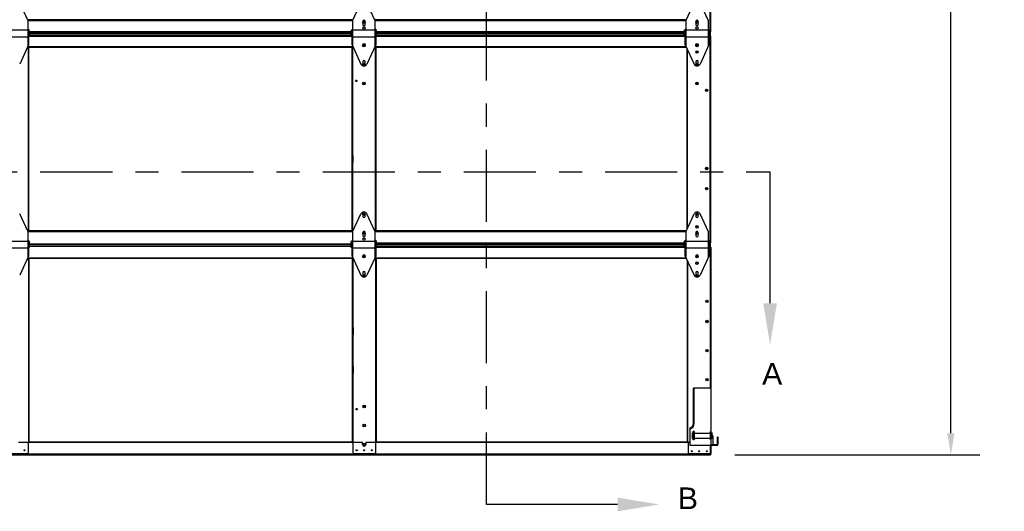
# Model space of a CAD drawing. Header units: inches. Extents: x 168.8 to 189.1, y 234.4 to 247.7.
# Tile 5 of 7: x 180.6 to 184.8, y 240.2 to 242.3. Entities that reach past the tile are written whole.
import ezdxf
from ezdxf import colors
from ezdxf.entities.mleader import LeaderData, LeaderLine
from ezdxf.math import Vec2, Vec3

# ---------------------------------------------------------------- set-up
doc = ezdxf.new("R2010")
doc.units = ezdxf.units.IN
doc.header["$LTSCALE"] = 0.25
doc.header["$MEASUREMENT"] = 0
doc.linetypes.add('CENTER', pattern=[2, 1.25, -0.25, 0.25, -0.25])
doc.linetypes.add('CENTERX2', pattern=[0.8, 0.5, -0.1, 0.1, -0.1])
for name, color, linetype in [('406', 7, 'Continuous'), ('ANNOTATIONS', 1, 'Continuous'), ('SECTION CUTS', 6, 'CENTER')]:
    doc.layers.add(name, color=color, linetype=linetype)
doc.styles.add('ARIAL', font='arial.ttf', dxfattribs={"height": 0.09375})
doc.styles.get("Standard").update_dxf_attribs({"font": 'romans.shx'})
doc.dimstyles.new('STANDARD$0', dxfattribs={"dimtxt": 0.09375, "dimasz": 0.09375, "dimexe": 0.03125, "dimexo": 0.046875, "dimgap": 0.09, "dimtad": 0, "dimtih": 1, "dimtoh": 1, "dimdec": 4, "dimzin": 0, "dimdsep": 46, "dimtxsty": 'ARIAL', "dimcen": 0.09, "dimadec": 0, "dimazin": 0, "dimtfac": 1, "dimtdec": 4, "dimtofl": 0, "dimtmove": 0, "dimatfit": 1, "dimfxl": 1, "dimtolj": 1, "dimtzin": 0, "dimarcsym": 0})

# ---------------------------------------------------------------- blocks, each defined once
blk = doc.blocks.new('*D1')
at = {"layer": 'ANNOTATIONS', "color": 0, "lineweight": -2, "transparency": 16777216}
for p, q in [((183.6789, 244.99), (184.7421, 244.99)), ((184.6171, 244.8962), (184.6171, 242.9196)), ((184.6171, 240.5081), (184.6171, 242.4847)), ((183.6802, 240.4144), (184.7421, 240.4144))]:
    blk.add_line(p, q, dxfattribs=at)
at = {"layer": 'ANNOTATIONS', "color": 0, "transparency": 16777216}
for points in [[(184.6015, 244.8962), (184.6327, 244.8962), (184.6171, 244.99)], [(184.6015, 240.5081), (184.6327, 240.5081), (184.6171, 240.4144)]]:
    blk.add_solid(points, dxfattribs=at)
at = {"layer": 'defpoints', "color": 0, "transparency": 16777216}
for p in [(183.5726, 244.99), (183.574, 240.4144), (184.6171, 240.4144)]:
    blk.add_point(p, dxfattribs=at)
at = {"layer": 'ANNOTATIONS', "color": 0, "transparency": 16777216, "insert": (184.6171, 242.7022), "char_height": 0.09375, "attachment_point": 5, "style": 'ARIAL'}
blk.add_mtext('\\A1;DOOR\\PHEIGHT', dxfattribs=at)

msp = doc.modelspace()

# ---------------------------------------------------------------- linework, layer by layer
at = {"layer": '406', "linetype": 'Continuous'}
for p, q in [((183.57369, 242.24812), (183.57369, 243.14476)), ((183.57625, 242.24812), (183.57625, 243.14476)), ((182.02287, 242.29996), (180.61337, 242.29996)), ((180.61337, 242.29759), (182.02287, 242.29759)), ((183.4691, 242.29996), (182.11949, 242.29996)), ((182.11949, 242.29759), (183.46833, 242.29759)), ((180.62015, 242.24871), (182.01609, 242.24871)), ((182.12627, 242.24871), (183.46103, 242.24871)), ((183.57625, 242.24812), (183.57369, 242.24812)), ((180.61285, 242.2446), (182.01609, 242.2446)), ((180.61633, 242.22905), (182.01991, 242.22905)), ((180.62015, 242.24232), (182.01609, 242.24232)), ((180.62015, 242.23515), (182.01609, 242.23515)), ((180.62015, 242.23316), (182.01609, 242.23316)), ((182.12245, 242.22905), (183.46485, 242.22905)), ((182.12627, 242.2446), (183.46103, 242.2446)), ((182.12627, 242.24232), (183.46103, 242.24232)), ((182.12627, 242.23515), (183.46103, 242.23515)), ((182.12627, 242.23316), (183.46103, 242.23316)), ((183.57121, 242.2446), (183.5726, 242.2446)), ((183.57121, 242.24232), (183.5726, 242.24232)), ((183.57121, 242.23515), (183.5726, 242.23515)), ((183.57121, 242.23316), (183.5726, 242.23316)), ((183.57625, 242.22964), (183.57121, 242.22964)), ((183.5726, 242.2446), (183.5726, 242.22964)), ((183.57369, 241.333), (183.57369, 242.22964)), ((183.57625, 241.333), (183.57625, 242.22964)), ((180.61337, 242.18474), (180.61337, 242.17707)), ((180.61337, 242.18386), (182.02287, 242.18386)), ((180.61337, 242.18149), (182.02287, 242.18149)), ((180.61337, 242.17707), (180.61675, 242.17707)), ((180.61419, 242.17707), (180.61419, 241.38557)), ((180.61675, 242.17707), (180.61675, 241.38557)), ((182.02287, 242.17707), (182.01948, 242.17707)), ((182.01948, 242.17707), (182.01948, 241.38557)), ((182.02204, 242.17707), (182.02204, 241.38557)), ((182.02287, 242.17707), (182.02287, 242.18474)), ((182.11949, 242.18474), (182.11949, 242.17707)), ((182.11949, 242.18386), (183.46833, 242.18386)), ((182.11949, 242.18149), (183.46931, 242.18149)), ((182.11949, 242.17707), (182.12288, 242.17707)), ((182.12032, 242.17707), (182.12032, 241.38557)), ((182.12288, 242.17707), (182.12288, 241.38557)), ((183.47286, 241.39298), (183.47286, 242.17381)), ((183.47542, 241.39852), (183.47542, 242.16827)), ((182.02204, 242.05073), (182.01948, 242.05073)), ((182.02076, 242.05073), (182.02076, 242.02023)), ((182.01948, 242.02023), (182.02204, 242.02023)), ((182.0674, 242.02313), (182.07497, 242.02313)), ((182.06822, 242.02126), (182.07415, 242.02126)), ((183.51234, 242.02313), (183.5199, 242.02313)), ((183.51315, 242.02126), (183.51909, 242.02126)), ((183.5726, 241.979), (183.5726, 242.0095)), ((183.57625, 242.0095), (183.57369, 242.0095)), ((183.57497, 242.0095), (183.57497, 241.979)), ((183.57369, 241.979), (183.57625, 241.979)), ((183.5726, 241.89202), (183.5726, 241.92252)), ((183.57625, 241.92252), (183.57369, 241.92252)), ((183.57497, 241.92252), (183.57497, 241.89202)), ((183.57369, 241.89202), (183.57625, 241.89202)), ((183.5726, 241.76607), (183.5726, 241.79657)), ((183.57497, 241.76607), (183.57497, 241.79657)), ((183.57369, 241.76607), (183.57625, 241.76607)), ((182.02076, 241.68135), (182.02076, 241.71185)), ((182.01948, 241.68135), (182.02204, 241.68135)), ((183.5726, 241.64012), (183.5726, 241.67062)), ((183.57625, 241.67062), (183.57369, 241.67062)), ((183.57497, 241.67062), (183.57497, 241.64012)), ((183.57369, 241.64012), (183.57625, 241.64012)), ((183.5726, 241.55314), (183.5726, 241.58364)), ((183.57625, 241.58364), (183.57369, 241.58364)), ((183.57497, 241.58364), (183.57497, 241.55314)), ((182.02204, 241.54242), (182.01948, 241.54242)), ((182.02076, 241.54242), (182.02076, 241.51192)), ((183.57369, 241.55314), (183.57625, 241.55314)), ((182.01948, 241.51192), (182.02204, 241.51192)), ((180.61675, 241.38557), (180.61337, 241.38557)), ((182.02287, 241.38484), (180.61337, 241.38484)), ((180.61337, 241.38247), (182.02287, 241.38247)), ((182.01948, 241.38557), (182.02287, 241.38557)), ((182.12288, 241.38557), (182.11949, 241.38557)), ((183.4691, 241.38484), (182.11949, 241.38484)), ((182.11949, 241.38247), (183.46833, 241.38247)), ((180.62015, 241.32948), (182.01609, 241.32948)), ((180.62015, 241.3272), (182.01609, 241.3272)), ((180.62015, 241.32003), (182.01609, 241.32003)), ((180.62015, 241.31803), (182.01609, 241.31803)), ((182.12245, 241.31393), (182.12457, 241.31393)), ((182.12627, 241.33359), (183.46103, 241.33359)), ((182.12627, 241.32948), (183.46103, 241.32948)), ((182.12627, 241.3272), (183.46103, 241.3272)), ((182.12627, 241.32003), (183.46103, 241.32003)), ((182.12627, 241.31803), (183.46103, 241.31803)), ((182.12627, 241.31393), (183.46103, 241.31393)), ((183.46273, 241.31393), (183.46485, 241.31393)), ((183.57121, 241.32948), (183.57399, 241.32948)), ((183.57121, 241.3272), (183.57399, 241.3272)), ((183.57121, 241.32003), (183.57399, 241.32003)), ((183.57121, 241.31803), (183.57399, 241.31803)), ((183.57625, 241.31451), (183.57121, 241.31451)), ((183.5726, 241.32948), (183.5726, 241.31451)), ((183.57625, 241.333), (183.57369, 241.333)), ((183.57508, 240.70292), (183.57508, 241.31451)), ((183.57764, 240.41788), (183.57764, 241.31451)), ((180.61337, 241.26961), (180.61337, 241.26195)), ((180.61337, 241.26874), (182.02287, 241.26874)), ((180.61337, 241.26637), (182.02287, 241.26637)), ((182.02287, 241.26195), (182.02287, 241.26961)), ((182.11949, 241.26961), (182.11949, 241.26195)), ((182.12088, 241.26874), (183.46833, 241.26874)), ((182.12088, 241.26637), (183.46931, 241.26637)), ((180.61337, 241.26195), (180.61675, 241.26195)), ((180.61558, 241.26195), (180.61558, 240.47044)), ((180.61814, 241.26195), (180.61814, 240.47044)), ((182.02287, 241.26195), (182.01948, 241.26195)), ((182.02087, 241.26195), (182.02087, 240.47044)), ((182.02343, 241.26195), (182.02343, 240.47044)), ((182.11949, 241.26195), (182.12288, 241.26195)), ((182.12171, 241.26195), (182.12171, 240.47044)), ((182.12427, 241.26195), (182.12427, 240.47044)), ((183.47425, 240.47044), (183.47425, 241.25568)), ((183.47681, 240.47044), (183.47681, 241.25014)), ((182.02343, 241.13561), (182.02087, 241.13561)), ((182.02215, 241.13561), (182.02215, 241.10511)), ((182.02087, 241.10511), (182.02343, 241.10511)), ((183.57399, 241.06388), (183.57399, 241.09438)), ((183.57764, 241.09438), (183.57508, 241.09438)), ((183.57636, 241.09438), (183.57636, 241.06388)), ((183.57508, 241.06388), (183.57764, 241.06388)), ((183.57399, 240.9769), (183.57399, 241.0074)), ((183.57764, 241.0074), (183.57508, 241.0074)), ((183.57636, 241.0074), (183.57636, 240.9769)), ((182.02343, 240.96617), (182.02087, 240.96617)), ((182.02215, 240.93567), (182.02215, 240.96617)), ((183.57508, 240.9769), (183.57764, 240.9769)), ((182.02087, 240.93567), (182.02343, 240.93567)), ((183.57399, 240.85095), (183.57399, 240.88145)), ((183.57764, 240.88145), (183.57508, 240.88145)), ((183.57636, 240.85095), (183.57636, 240.88145)), ((183.57508, 240.85095), (183.57764, 240.85095)), ((182.02343, 240.79673), (182.02087, 240.79673)), ((182.02215, 240.76623), (182.02215, 240.79673)), ((182.02087, 240.76623), (182.02343, 240.76623)), ((183.57399, 240.725), (183.57399, 240.7555)), ((183.57764, 240.7555), (183.57508, 240.7555)), ((183.57636, 240.7555), (183.57636, 240.725)), ((183.57508, 240.725), (183.57764, 240.725)), ((182.02343, 240.6273), (182.02087, 240.6273)), ((182.02215, 240.6273), (182.02215, 240.5968)), ((182.06879, 240.62439), (182.07635, 240.62439)), ((182.0696, 240.62625), (182.07554, 240.62625)), ((182.02087, 240.5968), (182.02343, 240.5968)), ((182.0656, 240.46735), (180.57341, 240.46735)), ((180.61814, 240.47044), (180.61475, 240.47044)), ((180.61475, 240.47044), (180.61475, 240.42278)), ((182.02426, 240.46972), (180.61475, 240.46972)), ((182.02087, 240.47044), (182.02426, 240.47044)), ((182.02426, 240.42278), (182.02426, 240.47044)), ((182.0656, 240.45906), (182.0656, 240.46735)), ((182.07954, 240.46735), (182.07954, 240.45906)), ((183.48606, 240.46735), (182.07954, 240.46735)), ((182.12427, 240.47044), (182.12088, 240.47044)), ((182.12088, 240.47044), (182.12088, 240.42278)), ((183.47907, 240.46972), (182.12088, 240.46972)), ((183.47425, 240.47044), (183.47907, 240.47044)), ((183.47907, 240.42278), (183.47907, 240.47044)), ((183.57399, 240.41846), (183.57399, 240.45442)), ((183.57508, 240.41788), (183.57508, 240.45442)), ((179.06503, 240.41846), (183.57399, 240.41846)), ((179.06503, 240.41436), (183.57399, 240.41436)), ((180.60986, 240.41788), (180.52303, 240.41788)), ((182.11598, 240.41788), (182.02916, 240.41788)), ((183.57764, 240.41788), (183.48396, 240.41788)), ((183.57399, 240.41788), (183.57399, 240.41436))]:
    msp.add_line(p, q, dxfattribs=at)
at = {"layer": '406'}
for p, q in [((180.61285, 242.2983), (180.57807, 242.37359)), ((182.02339, 242.2983), (182.05817, 242.37359)), ((182.11897, 242.2983), (182.0842, 242.37359)), ((183.46833, 242.2983), (183.50311, 242.37359)), ((183.56391, 242.2983), (183.52914, 242.37359)), ((180.61285, 242.2983), (180.61285, 242.18361)), ((182.02339, 242.18361), (182.02339, 242.2983)), ((182.06612, 242.29307), (182.06612, 242.2793)), ((182.07625, 242.2793), (182.07625, 242.29307)), ((182.11897, 242.2983), (182.11897, 242.18361)), ((183.46833, 242.18361), (183.46833, 242.2983)), ((183.51106, 242.29307), (183.51106, 242.2793)), ((183.52119, 242.2793), (183.52119, 242.29307)), ((183.56391, 242.2983), (183.56391, 242.18361)), ((180.51727, 242.25577), (180.61285, 242.25577)), ((180.61285, 242.25959), (180.61633, 242.25959)), ((180.61633, 242.25959), (180.61633, 242.19114)), ((180.62015, 242.25397), (180.61633, 242.25147)), ((180.62015, 242.22794), (180.62015, 242.25397)), ((182.01609, 242.22794), (182.01609, 242.25397)), ((182.01609, 242.25397), (182.01991, 242.25147)), ((182.01991, 242.19114), (182.01991, 242.25959)), ((182.01991, 242.25959), (182.02339, 242.25959)), ((182.02339, 242.25577), (182.11897, 242.25577)), ((182.11897, 242.25959), (182.12245, 242.25959)), ((182.12245, 242.25959), (182.12245, 242.19114)), ((182.12627, 242.25397), (182.12245, 242.25147)), ((182.12627, 242.22794), (182.12627, 242.25397)), ((183.46103, 242.22794), (183.46103, 242.25397)), ((183.46103, 242.25397), (183.46485, 242.25147)), ((183.46485, 242.19114), (183.46485, 242.25959)), ((183.46485, 242.25959), (183.46833, 242.25959)), ((183.46833, 242.25577), (183.56391, 242.25577)), ((183.56391, 242.25959), (183.56739, 242.25959)), ((183.56739, 242.25959), (183.56739, 242.19114)), ((183.57121, 242.25397), (183.56739, 242.25147)), ((183.57121, 242.22794), (183.57121, 242.25397)), ((180.51727, 242.22614), (180.61285, 242.22614)), ((180.62015, 242.22794), (180.61633, 242.23044)), ((182.01609, 242.22794), (182.01991, 242.23044)), ((182.02339, 242.22614), (182.11897, 242.22614)), ((182.12627, 242.22794), (182.12245, 242.23044)), ((183.46103, 242.22794), (183.46485, 242.23044)), ((183.46833, 242.22614), (183.56391, 242.22614)), ((183.57121, 242.22794), (183.56739, 242.23044)), ((180.61633, 242.19114), (180.57807, 242.10832)), ((182.01991, 242.19114), (182.05817, 242.10832)), ((182.12245, 242.19114), (182.0842, 242.10832)), ((183.46485, 242.19114), (183.50311, 242.10832)), ((183.56739, 242.19114), (183.52914, 242.10832)), ((182.06612, 242.11883), (182.06612, 242.10908)), ((182.07625, 242.10908), (182.07625, 242.11883)), ((183.51106, 242.11883), (183.51106, 242.10908)), ((183.52119, 242.10908), (183.52119, 242.11883)), ((180.61285, 241.38318), (180.57807, 241.45847)), ((182.02339, 241.38318), (182.05817, 241.45847)), ((182.06612, 241.45695), (182.06612, 241.44796)), ((182.07625, 241.44796), (182.07625, 241.45695)), ((182.11897, 241.38318), (182.0842, 241.45847)), ((183.46833, 241.38318), (183.50311, 241.45847)), ((183.51106, 241.45695), (183.51106, 241.44796)), ((183.52119, 241.44796), (183.52119, 241.45695)), ((183.56391, 241.38318), (183.52914, 241.45847)), ((180.61285, 241.38318), (180.61285, 241.26849)), ((182.02339, 241.26849), (182.02339, 241.38318)), ((182.06612, 241.37794), (182.06612, 241.36418)), ((182.07625, 241.36418), (182.07625, 241.37794)), ((182.11897, 241.38318), (182.11897, 241.26849)), ((183.46833, 241.26849), (183.46833, 241.38318)), ((183.51106, 241.37794), (183.51106, 241.36418)), ((183.52119, 241.36418), (183.52119, 241.37794)), ((183.56391, 241.38318), (183.56391, 241.26849)), ((180.51727, 241.34065), (180.61285, 241.34065)), ((180.51727, 241.31102), (180.61285, 241.31102)), ((180.61285, 241.34447), (180.61633, 241.34447)), ((180.61633, 241.34447), (180.61633, 241.27602)), ((180.62015, 241.33885), (180.61633, 241.33635)), ((180.62015, 241.31282), (180.61633, 241.31532)), ((180.62015, 241.31282), (180.62015, 241.33885)), ((182.01609, 241.31282), (182.01609, 241.33885)), ((182.01609, 241.33885), (182.01991, 241.33635)), ((182.01609, 241.31282), (182.01991, 241.31532)), ((182.01991, 241.27602), (182.01991, 241.34447)), ((182.01991, 241.34447), (182.02339, 241.34447)), ((182.02339, 241.34065), (182.11897, 241.34065)), ((182.02339, 241.31102), (182.11897, 241.31102)), ((182.11897, 241.34447), (182.12245, 241.34447)), ((182.12245, 241.34447), (182.12245, 241.27602)), ((182.12627, 241.33885), (182.12245, 241.33635)), ((182.12627, 241.31282), (182.12245, 241.31532)), ((182.12627, 241.31282), (182.12627, 241.33885)), ((183.46103, 241.31282), (183.46103, 241.33885)), ((183.46103, 241.33885), (183.46485, 241.33635)), ((183.46103, 241.31282), (183.46485, 241.31532)), ((183.46485, 241.27602), (183.46485, 241.34447)), ((183.46485, 241.34447), (183.46833, 241.34447)), ((183.46833, 241.34065), (183.56391, 241.34065)), ((183.46833, 241.31102), (183.56391, 241.31102)), ((183.56391, 241.34447), (183.56739, 241.34447)), ((183.56739, 241.34447), (183.56739, 241.27602)), ((183.57121, 241.33885), (183.56739, 241.33635)), ((183.57121, 241.31282), (183.56739, 241.31532)), ((183.57121, 241.31282), (183.57121, 241.33885)), ((180.61633, 241.27602), (180.57807, 241.1932)), ((182.01991, 241.27602), (182.05817, 241.1932)), ((182.12245, 241.27602), (182.0842, 241.1932)), ((183.46485, 241.27602), (183.50311, 241.1932)), ((183.56739, 241.27602), (183.52914, 241.1932)), ((182.06612, 241.20371), (182.06612, 241.19396)), ((182.07625, 241.19396), (182.07625, 241.20371)), ((183.51106, 241.20371), (183.51106, 241.19396)), ((183.52119, 241.19396), (183.52119, 241.20371)), ((183.57781, 240.70292), (183.5002, 240.70292)), ((183.5002, 240.55), (183.5002, 240.70292)), ((183.50403, 240.55), (183.50403, 240.70292)), ((183.57781, 240.45442), (183.57781, 240.70292)), ((183.48606, 240.45442), (183.48606, 240.53154)), ((183.49648, 240.48492), (183.49648, 240.50946)), ((183.49648, 240.50946), (183.49992, 240.5078)), ((183.49992, 240.47927), (183.49992, 240.51511)), ((183.50374, 240.51511), (183.49992, 240.51511)), ((183.50374, 240.51511), (183.50374, 240.47927)), ((183.50374, 240.5078), (183.57399, 240.5078)), ((183.57399, 240.47927), (183.57399, 240.51511)), ((183.57781, 240.51511), (183.57399, 240.51511)), ((183.58125, 240.50946), (183.57781, 240.5078)), ((183.58125, 240.48492), (183.58125, 240.50946)), ((183.60075, 240.45442), (183.48606, 240.45442)), ((183.49648, 240.48492), (183.49992, 240.48658)), ((183.50374, 240.47927), (183.49992, 240.47927)), ((183.50374, 240.48658), (183.57399, 240.48658)), ((183.57781, 240.47927), (183.57399, 240.47927)), ((183.58125, 240.48492), (183.57781, 240.48658)), ((183.60075, 240.45824), (183.57781, 240.45824)), ((183.58641, 240.45824), (183.58641, 240.4917)), ((183.60457, 240.46207), (183.60457, 240.49026)), ((183.6084, 240.49026), (183.60457, 240.49026)), ((183.6084, 240.46207), (183.6084, 240.49026))]:
    msp.add_line(p, q, dxfattribs=at)
at = {"layer": '406', "linetype": 'CENTERX2'}
for p, q in [((182.02302, 242.02023), (182.02302, 242.05073)), ((183.57271, 241.979), (183.57271, 242.0095)), ((183.57271, 241.89202), (183.57271, 241.92252)), ((183.57271, 241.76607), (183.57271, 241.79657)), ((182.02302, 241.71185), (182.02302, 241.68135)), ((183.57271, 241.64012), (183.57271, 241.67062)), ((183.57271, 241.55314), (183.57271, 241.58364)), ((182.02302, 241.51192), (182.02302, 241.54242)), ((182.02441, 241.10511), (182.02441, 241.13561)), ((183.5741, 241.06388), (183.5741, 241.09438)), ((183.5741, 240.9769), (183.5741, 241.0074)), ((182.02441, 240.96617), (182.02441, 240.93567)), ((183.5741, 240.85095), (183.5741, 240.88145)), ((182.02441, 240.79673), (182.02441, 240.76623)), ((183.5741, 240.725), (183.5741, 240.7555)), ((182.02441, 240.5968), (182.02441, 240.6273))]:
    msp.add_line(p, q, dxfattribs=at)
at = {"layer": '406', "linetype": 'Continuous'}
for centre, radius in [((182.07118, 242.28932), 0.00544), ((182.07118, 242.28932), 0.00382), ((183.51612, 242.28932), 0.00544), ((183.51612, 242.28932), 0.00382), ((182.07118, 242.18844), 0.00544), ((182.07118, 242.18844), 0.00382), ((183.51612, 242.18844), 0.00544), ((183.51612, 242.1602), 0.00544), ((183.51612, 242.18844), 0.00382), ((183.51612, 242.1602), 0.00382), ((182.07118, 242.10606), 0.00544), ((182.07118, 242.10606), 0.00382), ((183.51612, 242.10606), 0.00544), ((183.51612, 242.10606), 0.00382), ((182.03827, 242.03548), 0.00341), ((182.07118, 242.02367), 0.00544), ((182.07118, 242.02367), 0.00382), ((183.51612, 242.02367), 0.00544), ((183.51612, 242.02367), 0.00382), ((183.55746, 241.99425), 0.00527), ((183.55746, 241.99425), 0.00341), ((183.55746, 241.65537), 0.00527), ((183.55746, 241.65537), 0.00341), ((183.55746, 241.56839), 0.00527), ((183.55746, 241.56839), 0.00341), ((182.07118, 241.45658), 0.00544), ((182.07118, 241.45658), 0.00382), ((183.51612, 241.45658), 0.00544), ((183.51612, 241.45658), 0.00382), ((183.51612, 241.40243), 0.00544), ((183.51612, 241.40243), 0.00382), ((182.07118, 241.37419), 0.00544), ((182.07118, 241.37419), 0.00382), ((183.51612, 241.37419), 0.00544), ((183.51612, 241.37419), 0.00382), ((182.07118, 241.27332), 0.00544), ((182.07118, 241.27332), 0.00382), ((183.51612, 241.27332), 0.00544), ((183.51612, 241.27332), 0.00382), ((183.51612, 241.24508), 0.00544), ((183.51612, 241.24508), 0.00382), ((182.07118, 241.19094), 0.00544), ((182.07118, 241.19094), 0.00382), ((183.51612, 241.19094), 0.00544), ((183.51612, 241.19094), 0.00382), ((183.55885, 241.07913), 0.00527), ((183.55885, 241.07913), 0.00341), ((183.55885, 240.99215), 0.00527), ((183.55885, 240.99215), 0.00341), ((183.55885, 240.8662), 0.00527), ((183.55885, 240.8662), 0.00341), ((183.55885, 240.74025), 0.00527), ((183.55885, 240.74025), 0.00341), ((182.07257, 240.62384), 0.00544), ((182.07257, 240.62384), 0.00382), ((182.03966, 240.61205), 0.00341), ((182.07257, 240.54146), 0.00544), ((182.07257, 240.54146), 0.00382), ((182.07257, 240.45907), 0.00544), ((182.07257, 240.45907), 0.00382), ((180.59939, 240.43435), 0.00222), ((182.03962, 240.43435), 0.00222), ((182.07257, 240.43435), 0.00222), ((182.10552, 240.43435), 0.00222), ((183.493, 240.42965), 0.00222), ((183.52594, 240.42965), 0.00222), ((183.55889, 240.42965), 0.00222)]:
    msp.add_circle(centre, radius, dxfattribs=at)
at = {"layer": '406'}
for centre in [(182.07118, 242.26424), (183.51612, 242.26424), (182.07118, 242.19192), (183.51612, 242.19192), (182.07118, 241.34912), (182.07118, 241.2768), (183.51612, 241.2768)]:
    msp.add_circle(centre, 0.00507, dxfattribs=at)
at = {"layer": '406', "linetype": 'CENTERX2'}
msp.add_circle((182.07257, 240.62384), 0.00382, dxfattribs=at)
at = {"layer": '406'}
for centre, radius, start, end in [((182.07118, 242.29307), 0.00507, 0, 180), ((183.51612, 242.29307), 0.00507, 0, 180), ((182.07118, 242.2793), 0.00507, 180, 0), ((183.51612, 242.2793), 0.00507, 180, 0), ((182.07118, 242.11883), 0.00507, 0, 180), ((182.07118, 242.11806), 0.00507, 0, 180), ((183.51612, 242.11883), 0.00507, 0, 180), ((183.51612, 242.11806), 0.00507, 0, 180), ((182.07118, 242.11433), 0.01434, 204.79141, 335.20859), ((182.07118, 242.10984), 0.00507, 180, 0), ((182.07118, 242.10908), 0.00507, 180, 0), ((183.51612, 242.11433), 0.01434, 204.79141, 335.20859), ((183.51612, 242.10984), 0.00507, 180, 0), ((183.51612, 242.10908), 0.00507, 180, 0), ((182.07118, 241.45246), 0.01434, 24.79141, 155.20859), ((182.07118, 241.45695), 0.00507, 0, 180), ((182.07118, 241.44796), 0.00507, 180, 0), ((183.51612, 241.45246), 0.01434, 24.79141, 155.20859), ((183.51612, 241.45695), 0.00507, 0, 180), ((183.51612, 241.44796), 0.00507, 180, 0), ((182.07118, 241.37794), 0.00507, 0, 180), ((182.07118, 241.36418), 0.00507, 180, 0), ((183.51612, 241.37794), 0.00507, 0, 180), ((183.51612, 241.36418), 0.00507, 180, 0), ((182.07118, 241.19921), 0.01434, 204.79141, 335.20859), ((182.07118, 241.20371), 0.00507, 0, 180), ((182.07118, 241.20294), 0.00507, 0, 180), ((182.07118, 241.19472), 0.00507, 180, 0), ((182.07118, 241.19396), 0.00507, 180, 0), ((183.51612, 241.19921), 0.01434, 204.79141, 335.20859), ((183.51612, 241.20371), 0.00507, 0, 180), ((183.51612, 241.20294), 0.00507, 0, 180), ((183.51612, 241.19472), 0.00507, 180, 0), ((183.51612, 241.19396), 0.00507, 180, 0), ((183.48109, 240.55), 0.02294, 282.51333, 0), ((183.48109, 240.55), 0.01912, 285.07006, 0), ((183.57686, 240.4917), 0.00956, 0, 62.61289), ((183.60075, 240.46207), 0.00382, 270, 0), ((183.60075, 240.46207), 0.00765, 270, 0)]:
    msp.add_arc(centre, radius, start, end, dxfattribs=at)
at = {"layer": '406', "linetype": 'Continuous'}
for centre, radius, start, end in [((182.07257, 240.45906), 0.00697, 180, 0), ((180.60986, 240.42278), 0.00489, 270, 0), ((182.02916, 240.42278), 0.00489, 180, 270), ((182.11598, 240.42278), 0.00489, 270, 0), ((183.48396, 240.42278), 0.00489, 180, 270)]:
    msp.add_arc(centre, radius, start, end, dxfattribs=at)
at = {"layer": 'SECTION CUTS'}
for p, q in [((182.60222, 240.19903), (182.60222, 245.20203)), ((178.82997, 241.64104), (183.83297, 241.64104))]:
    msp.add_line(p, q, dxfattribs=at)

# ---------------------------------------------------------------- texts
at = {"layer": 'SECTION CUTS', "style": 'ARIAL'}
for s, p in [('A', (183.7985, 240.71861)), ('B', (183.43298, 240.1789))]:
    msp.add_text(s, height=0.09375, dxfattribs=at).set_placement(p)

# ---------------------------------------------------------------- dimensions: what is measured, and where the dimension line sits
at = {"layer": 'ANNOTATIONS'}
dim = msp.add_linear_dim(base=(184.61709, 240.41436), p1=(183.5726, 244.98997), p2=(183.57399, 240.41436), angle=90, text='DOOR\\PHEIGHT', dimstyle='STANDARD$0', override={"dimexe": 0.125, "dimexo": 0.10625, "dimcen": 0.153, "dimtmove": 1}, dxfattribs=at)
dim.commit()
dim.dimension.update_dxf_attribs({"geometry": '*D1', "text_midpoint": (184.61709, 242.70216)})

# ---------------------------------------------------------------- leaders
at = {"layer": 'SECTION CUTS'}
ml = msp.add_multileader_mtext('Standard', dxfattribs=at)
ml.set_content('', color=256)
ml.set_leader_properties()
ml.build(insert=Vec2(0, 0))
ml.multileader.update_dxf_attribs({"dogleg_length": 0, "arrow_head_size": 0.18})
ctx = ml.context
ctx.base_point, ctx.char_height, ctx.arrow_head_size, ctx.landing_gap_size, ctx.plane_origin = Vec3(183.83297, 241.64104), 0.18, 0.18, 0, Vec3(183.83297, 240.89152)
notes = []
notes.append((ctx, [(0, (1, 1, 0), (183.83297, 241.64104), (1, 0), 0, [(0, [(183.83297, 240.89152)], 0, [])])]))
ctx.mtext.insert, ctx.mtext.flow_direction = Vec3(183.83297, 241.73104), 5
ml = msp.add_multileader_mtext('Standard', dxfattribs=at)
ml.set_content('', color=256)
ml.set_leader_properties()
ml.build(insert=Vec2(0, 0))
ml.multileader.update_dxf_attribs({"dogleg_length": 0, "arrow_head_size": 0.18})
ctx = ml.context
ctx.base_point, ctx.char_height, ctx.arrow_head_size, ctx.landing_gap_size, ctx.plane_origin, ctx.plane_x_axis, ctx.plane_y_axis = Vec3(182.60222, 240.19903), 0.18, 0.18, 0, Vec3(183.35174, 240.19903), Vec3(0, 1), Vec3(-1, 0)
notes.append((ctx, [(0, (1, 1, 0), (182.60222, 240.19903), (1, 0), 0, [(0, [(183.35174, 240.19903)], 0, [])])]))
ctx.mtext.insert, ctx.mtext.text_direction, ctx.mtext.rotation, ctx.mtext.flow_direction = Vec3(182.51222, 240.19903), Vec3(0, 1), 1.5707963, 5
for ctx, leaders in notes:
    for number, flags, end, landing, length, lines in leaders:
        leader = LeaderData()
        leader.index, (leader.has_last_leader_line, leader.has_dogleg_vector, leader.attachment_direction) = number, flags
        leader.last_leader_point, leader.dogleg_vector, leader.dogleg_length = Vec3(end), Vec3(landing), length
        for number, points, colour, breaks in lines:
            line = LeaderLine()
            line.index, line.vertices, line.color, line.breaks = number, Vec3.list(points), colors.encode_raw_color(colour), breaks
            leader.lines.append(line)
        ctx.leaders.append(leader)

doc.saveas('drawing.dxf')
